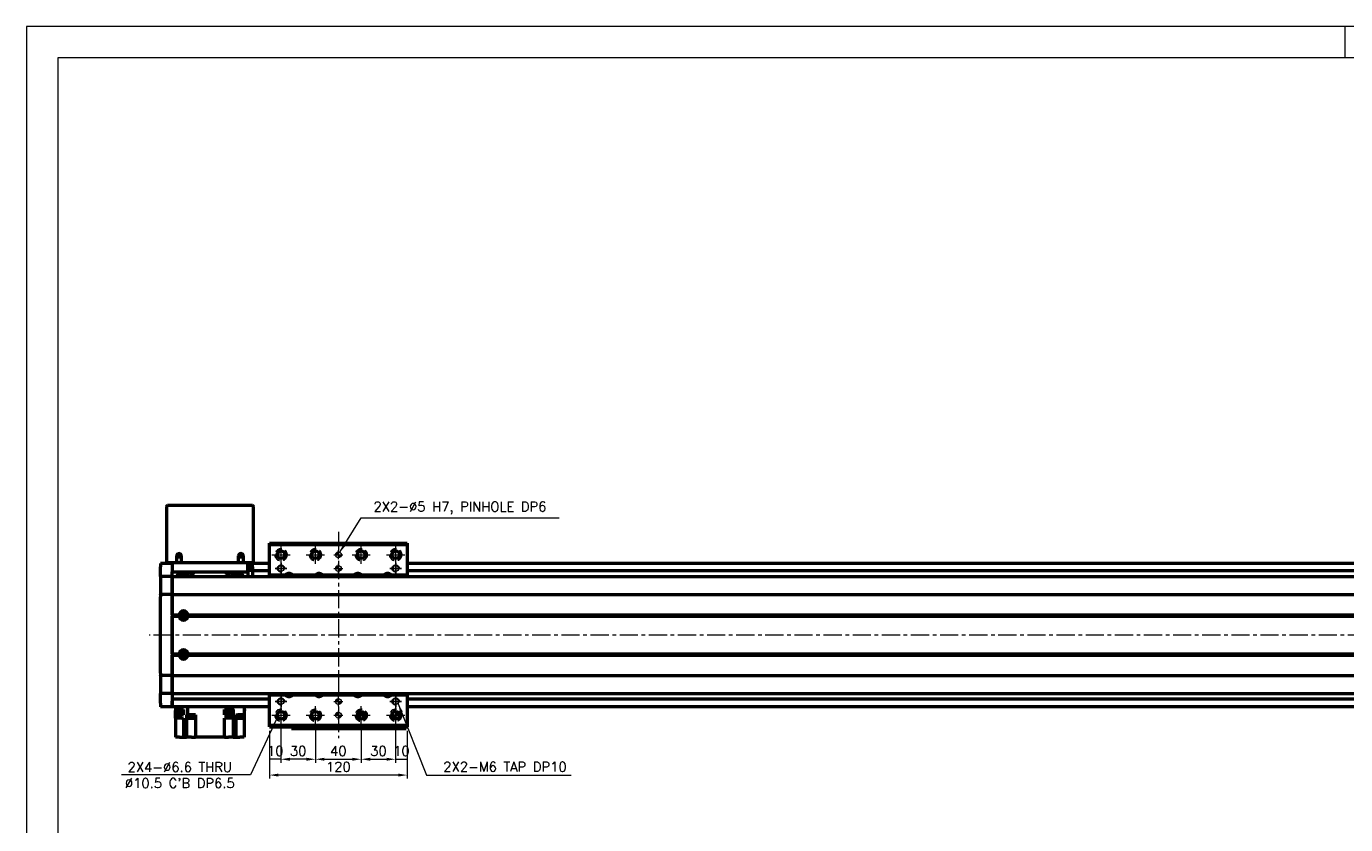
# Model space of a CAD drawing. Header units: millimetres. Extents: x 46891 to 50846, y 6223 to 10155.
# Tile 2 of 5: x 48547 to 49697, y 9459 to 10155. Entities that reach past the tile are written whole.
import ezdxf

# ---------------------------------------------------------------- set-up
doc = ezdxf.new("R2010")
doc.units = ezdxf.units.MM
doc.header["$LTSCALE"] = 0.5
doc.linetypes.add('CENTER', pattern=[50.8, 31.75, -6.35, 6.35, -6.35])
doc.linetypes.add('HIDDENX2', pattern=[19.05, 12.7, -6.35])
doc.layers.get('0').update_dxf_attribs({"lineweight": 20})
doc.layers.add('1', color=1, linetype='CENTER', lineweight=13)
doc.layers.add('외형선(ISO)', color=7, linetype='Continuous', lineweight=50)
doc.layers.add('2', color=2, linetype='HIDDENX2')
doc.layers.add('DIM', color=4, linetype='Continuous')
doc.styles.add('DSR TEXT', font='romans.shx', dxfattribs={"bigfont": 'whgtxt.shx'})
doc.styles.get("Standard").update_dxf_attribs({"font": 'romans.shx', "bigfont": 'whgtxt.shx'})
doc.dimstyles.new('DSR', dxfattribs={"dimscale": 2, "dimtxt": 3, "dimasz": 3, "dimexe": 0.5, "dimexo": 0.5, "dimgap": 0.5, "dimtad": 1, "dimdsep": 46, "dimtxsty": 'Standard', "dimcen": 2.5, "dimclrd": 4, "dimclre": 4, "dimclrt": 2, "dimadec": 0, "dimazin": 2, "dimtfac": 1, "dimtmove": 0, "dimatfit": 3, "dimfxl": 0, "dimlwd": -1, "dimlwe": -1, "dimarcsym": 0})

# ---------------------------------------------------------------- blocks, each defined once
blk = doc.blocks.new('A$C1C1952E1')
at = {"color": 1}
blk.add_lwpolyline([(0, 0), (420, 0), (420, 297), (0, 297)], close=True, dxfattribs=at)
at = {"color": 3}
blk.add_lwpolyline([(5, 5), (415, 5), (415, 292), (5, 292)], close=True, dxfattribs=at)
blk = doc.blocks.new('tap6')
blk.add_circle((0, 0), 2.5)
at = {"layer": 'DIM', "color": 1}
for p, q in [((-5, 0), (5, 0)), ((0, -5), (0, 5))]:
    blk.add_line(p, q, dxfattribs=at)
blk.add_arc((0, 0), 3, 263.303, 187.8802, dxfattribs=at)
blk = doc.blocks.new('A$C33E56CC6')
h = blk.add_hatch()
h.set_pattern_fill('ANSI31', color=256, style=0)
h.set_pattern_definition([(45, (-7065.45672, -6508.5399), (-0.0883883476, 0.0883883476), [])])
h.paths.add_polyline_path([(4, 6.5, 0.414214), (1.5, 4), (4, 4)])
h.paths.add_polyline_path([(6.5, 4), (4, 4), (4, 1.5, 0.414214)])
blk.add_circle((4, 4), 2.5)
at = {"layer": '1'}
for p, q in [((0, 4), (8, 4)), ((4, 0), (4, 8))]:
    blk.add_line(p, q, dxfattribs=at)
blk = doc.blocks.new('*D94')
at = {"color": 1, "linetype": 'ByBlock'}
for p, q in [((48758.7, 9540.9), (48758.7, 9513.1)), ((48768.7, 9542.9), (48768.7, 9513.1)), ((48768.7, 9516.1), (48758.7, 9516.1))]:
    blk.add_line(p, q, dxfattribs=at)
at = {"layer": 'Defpoints', "color": 0}
for p in [(48758.7, 9544.5), (48768.7, 9546.5), (48758.7, 9516.1)]:
    blk.add_point(p, dxfattribs=at)
at = {"color": 3, "insert": (48763.7, 9523.3), "char_height": 8.4, "attachment_point": 5, "style": 'DSR TEXT'}
blk.add_mtext('10', dxfattribs=at)
blk = doc.blocks.new('*D95')
at = {"color": 1, "linetype": 'ByBlock'}
for p, q in [((48768.7, 9542.9), (48768.7, 9513.1)), ((48798.7, 9542.9), (48798.7, 9513.1)), ((48790.9, 9516.1), (48776.5, 9516.1))]:
    blk.add_line(p, q, dxfattribs=at)
at = {"color": 1}
for points in [[(48776.5, 9517.4), (48776.5, 9514.8), (48768.7, 9516.1)], [(48790.9, 9517.4), (48790.9, 9514.8), (48798.7, 9516.1)]]:
    blk.add_solid(points, dxfattribs=at)
at = {"layer": 'Defpoints', "color": 0}
for p in [(48768.7, 9546.5), (48798.7, 9546.5), (48768.7, 9516.1)]:
    blk.add_point(p, dxfattribs=at)
at = {"color": 3, "insert": (48783.7, 9523.3), "char_height": 8.4, "attachment_point": 5, "style": 'DSR TEXT'}
blk.add_mtext('30', dxfattribs=at)
blk = doc.blocks.new('*D96')
at = {"color": 1, "linetype": 'ByBlock'}
for p, q in [((48798.7, 9542.9), (48798.7, 9513.1)), ((48838.7, 9542.9), (48838.7, 9513.1)), ((48806.5, 9516.1), (48830.9, 9516.1))]:
    blk.add_line(p, q, dxfattribs=at)
at = {"color": 1}
for points in [[(48806.5, 9517.4), (48806.5, 9514.8), (48798.7, 9516.1)], [(48830.9, 9517.4), (48830.9, 9514.8), (48838.7, 9516.1)]]:
    blk.add_solid(points, dxfattribs=at)
at = {"layer": 'Defpoints', "color": 0}
for p in [(48798.7, 9546.5), (48838.7, 9546.5), (48838.7, 9516.1)]:
    blk.add_point(p, dxfattribs=at)
at = {"color": 3, "insert": (48818.7, 9523.3), "char_height": 8.4, "attachment_point": 5, "style": 'DSR TEXT'}
blk.add_mtext('40', dxfattribs=at)
blk = doc.blocks.new('*D97')
at = {"color": 1, "linetype": 'ByBlock'}
for p, q in [((48838.7, 9542.9), (48838.7, 9513.1)), ((48868.7, 9542.9), (48868.7, 9513.1)), ((48846.5, 9516.1), (48860.9, 9516.1))]:
    blk.add_line(p, q, dxfattribs=at)
at = {"color": 1}
for points in [[(48846.5, 9517.4), (48846.5, 9514.8), (48838.7, 9516.1)], [(48860.9, 9517.4), (48860.9, 9514.8), (48868.7, 9516.1)]]:
    blk.add_solid(points, dxfattribs=at)
at = {"layer": 'Defpoints', "color": 0}
for p in [(48838.7, 9546.5), (48868.7, 9546.5), (48868.7, 9516.1)]:
    blk.add_point(p, dxfattribs=at)
at = {"color": 3, "insert": (48853.7, 9523.3), "char_height": 8.4, "attachment_point": 5, "style": 'DSR TEXT'}
blk.add_mtext('30', dxfattribs=at)
blk = doc.blocks.new('*D98')
at = {"color": 1, "linetype": 'ByBlock'}
for p, q in [((48868.7, 9542.9), (48868.7, 9513.1)), ((48878.7, 9540.9), (48878.7, 9513.1)), ((48868.7, 9516.1), (48878.7, 9516.1))]:
    blk.add_line(p, q, dxfattribs=at)
at = {"layer": 'Defpoints', "color": 0}
for p in [(48868.7, 9546.5), (48878.7, 9544.5), (48878.7, 9516.1)]:
    blk.add_point(p, dxfattribs=at)
at = {"color": 3, "insert": (48873.7, 9523.3), "char_height": 8.4, "attachment_point": 5, "style": 'DSR TEXT'}
blk.add_mtext('10', dxfattribs=at)
blk = doc.blocks.new('*D99')
at = {"color": 1, "linetype": 'ByBlock'}
for p, q in [((48758.7, 9540.9), (48758.7, 9499.3)), ((48878.7, 9540.9), (48878.7, 9499.3)), ((48870.9, 9502.3), (48766.5, 9502.3))]:
    blk.add_line(p, q, dxfattribs=at)
at = {"color": 1}
for points in [[(48766.5, 9503.6), (48766.5, 9501), (48758.7, 9502.3)], [(48870.9, 9503.6), (48870.9, 9501), (48878.7, 9502.3)]]:
    blk.add_solid(points, dxfattribs=at)
at = {"layer": 'Defpoints', "color": 0}
for p in [(48758.7, 9544.5), (48878.7, 9544.5), (48758.7, 9502.3)]:
    blk.add_point(p, dxfattribs=at)
at = {"color": 3, "insert": (48818.7, 9509.5), "char_height": 8.4, "attachment_point": 5, "style": 'DSR TEXT'}
blk.add_mtext('120', dxfattribs=at)

msp = doc.modelspace()

# ---------------------------------------------------------------- linework, layer by layer
at = {"color": 1}
msp.add_line((49696.54732, 10155.24872), (49696.54732, 10127.87072), dxfattribs=at)
at = {"layer": '1'}
for p, q in [((48818.73324, 9714.45863), (48818.73324, 9534.45863)), ((48768.73324, 9686.45863), (48768.73324, 9702.45863)), ((48798.73324, 9686.45863), (48798.73324, 9702.45863)), ((48838.73324, 9686.45863), (48838.73324, 9702.45863)), ((48868.73324, 9686.45863), (48868.73324, 9702.45863)), ((48760.73324, 9694.45863), (48776.73324, 9694.45863)), ((48790.73324, 9694.45863), (48806.73324, 9694.45863)), ((48830.73324, 9694.45863), (48846.73324, 9694.45863)), ((48860.73324, 9694.45863), (48876.73324, 9694.45863)), ((50273.73324, 9624.45863), (48653.73324, 9624.45863)), ((48768.73324, 9546.45863), (48768.73324, 9562.45863)), ((48798.73324, 9546.45863), (48798.73324, 9562.45863)), ((48838.73324, 9546.45863), (48838.73324, 9562.45863)), ((48868.73324, 9546.45863), (48868.73324, 9562.45863)), ((48760.73324, 9554.45863), (48776.73324, 9554.45863)), ((48790.73324, 9554.45863), (48806.73324, 9554.45863)), ((48830.73324, 9554.45863), (48846.73324, 9554.45863)), ((48860.73324, 9554.45863), (48876.73324, 9554.45863))]:
    msp.add_line(p, q, dxfattribs=at)
at = {"layer": '2'}
for centre in [(48768.73324, 9694.45863), (48798.73324, 9694.45863), (48838.73324, 9694.45863), (48868.73324, 9694.45863), (48768.73324, 9554.45863), (48798.73324, 9554.45863), (48838.73324, 9554.45863), (48868.73324, 9554.45863)]:
    msp.add_circle(centre, 5.25, dxfattribs=at)
at = {"layer": '외형선(ISO)'}
for p, q in [((48668.73324, 9736.45863), (48668.73324, 9687.45863)), ((48743.73324, 9737.45863), (48669.73324, 9737.45863)), ((48744.73324, 9687.45863), (48744.73324, 9736.45863)), ((48758.73324, 9703.45863), (48758.73324, 9704.45863)), ((48758.73324, 9704.45863), (48878.73324, 9704.45863)), ((48758.73324, 9676.95863), (48758.73324, 9703.45863)), ((48758.73324, 9703.45863), (48878.73324, 9703.45863)), ((48878.73324, 9704.45863), (48878.73324, 9703.45863)), ((48878.73324, 9703.45863), (48878.73324, 9676.95863)), ((48663.73324, 9686.95863), (48663.73324, 9683.95863)), ((48673.73324, 9686.95863), (48663.73324, 9686.95863)), ((48669.73324, 9687.45863), (48668.73324, 9687.45863)), ((48677.73324, 9687.45863), (48669.73324, 9687.45863)), ((48673.73324, 9687.45863), (48673.73324, 9679.45863)), ((48677.73324, 9687.45863), (48677.73324, 9693.45863)), ((48681.73324, 9687.45863), (48677.73324, 9687.45863)), ((48681.73324, 9693.45863), (48681.73324, 9687.45863)), ((48731.73324, 9687.45863), (48681.73324, 9687.45863)), ((48731.73324, 9687.45863), (48731.73324, 9693.45863)), ((48735.73324, 9687.45863), (48731.73324, 9687.45863)), ((48735.73324, 9693.45863), (48735.73324, 9687.45863)), ((48743.73324, 9687.45863), (48735.73324, 9687.45863)), ((48739.73324, 9679.45863), (48739.73324, 9687.45863)), ((48743.73324, 9686.95863), (48739.73324, 9686.95863)), ((48744.73324, 9687.45863), (48743.73324, 9687.45863)), ((48743.73324, 9683.95863), (48743.73324, 9686.95863)), ((48758.73324, 9686.95863), (48743.73324, 9686.95863)), ((50253.73324, 9686.95863), (48878.73324, 9686.95863)), ((48663.73324, 9682.09846), (48663.73324, 9683.95863)), ((48663.73324, 9681.1905), (48663.73324, 9682.09846)), ((48663.73324, 9675.91883), (48663.73324, 9681.1905)), ((48663.73324, 9675.45863), (48663.73324, 9675.91883)), ((48663.73324, 9675.45863), (48663.73324, 9672.75013)), ((48673.73324, 9675.45863), (48663.73324, 9675.45863)), ((48673.73324, 9675.45863), (48673.73324, 9679.45863)), ((48673.73324, 9679.45863), (48739.73324, 9679.45863)), ((48673.73324, 9672.75013), (48673.73324, 9675.45863)), ((48673.73324, 9675.45863), (50253.73324, 9675.45863)), ((48673.73324, 9675.45863), (48673.73324, 9672.75013)), ((48689.30348, 9677.45863), (48689.30348, 9679.45863)), ((48692.163, 9677.45863), (48689.30348, 9677.45863)), ((48692.163, 9679.45863), (48692.163, 9677.45863)), ((48721.30348, 9677.45863), (48721.30348, 9679.45863)), ((48724.163, 9677.45863), (48721.30348, 9677.45863)), ((48724.163, 9679.45863), (48724.163, 9677.45863)), ((48743.73324, 9684.55863), (48739.73324, 9684.55863)), ((48743.73324, 9682.25863), (48739.73324, 9682.25863)), ((48739.73324, 9680.96283), (48743.73324, 9680.96283)), ((48739.73324, 9679.45863), (48739.73324, 9675.45863)), ((48743.73324, 9683.95863), (48743.73324, 9681.45863)), ((48743.73324, 9680.45863), (48743.73324, 9681.45863)), ((48743.73324, 9680.45863), (48743.73324, 9676.45863)), ((48758.73324, 9680.45863), (48743.73324, 9680.45863)), ((48743.73324, 9676.45863), (48743.73324, 9675.45863)), ((48758.73324, 9676.95863), (48772.93815, 9676.95863)), ((48758.73324, 9675.45863), (48758.73324, 9676.95863)), ((48778.52832, 9676.95863), (48798.93815, 9676.95863)), ((48804.52832, 9676.95863), (48832.93815, 9676.95863)), ((48838.52832, 9676.95863), (48858.93815, 9676.95863)), ((48864.52832, 9676.95863), (48878.73324, 9676.95863)), ((50253.73324, 9680.45863), (48878.73324, 9680.45863)), ((48878.73324, 9676.95863), (48878.73324, 9675.45863)), ((48663.73324, 9672.75013), (48663.73324, 9660.15013)), ((48673.73324, 9660.15013), (48673.73324, 9672.75013)), ((48673.73324, 9672.75013), (48673.73324, 9660.15013)), ((48663.73324, 9659.68604), (48663.73324, 9660.15013)), ((48663.73324, 9659.68604), (48663.73324, 9657.68604)), ((48673.73324, 9659.68604), (48663.73324, 9659.68604)), ((48663.73324, 9591.23122), (48663.73324, 9657.68604)), ((48673.73324, 9660.15013), (48673.73324, 9659.68604)), ((48673.73324, 9659.68604), (48673.73324, 9660.15013)), ((48673.73324, 9657.68604), (48673.73324, 9659.68604)), ((48673.73324, 9659.68604), (50253.73324, 9659.68604)), ((48673.73324, 9659.68604), (48673.73324, 9657.68604)), ((48673.73324, 9657.68604), (48673.73324, 9591.23122)), ((48673.73324, 9641.95863), (48673.73324, 9657.68604)), ((48673.73324, 9641.95863), (48679.76461, 9641.95863)), ((48673.73324, 9641.45863), (48680.23324, 9641.45863)), ((48673.73324, 9640.95863), (48679.76461, 9640.95863)), ((48673.73324, 9607.95863), (48673.73324, 9640.95863)), ((48685.00903, 9642.45863), (48682.45745, 9642.45863)), ((48687.23324, 9641.45863), (50240.23324, 9641.45863)), ((48687.70187, 9641.95863), (50239.76461, 9641.95863)), ((48687.70187, 9640.95863), (50239.76461, 9640.95863)), ((48673.73324, 9607.95863), (48679.76461, 9607.95863)), ((48673.73324, 9607.45863), (48680.23324, 9607.45863)), ((48673.73324, 9606.95863), (48679.76461, 9606.95863)), ((48673.73324, 9591.23122), (48673.73324, 9606.95863)), ((48685.00903, 9606.45863), (48682.45745, 9606.45863)), ((48687.23324, 9607.45863), (50240.23324, 9607.45863)), ((48687.70187, 9607.95863), (50239.76461, 9607.95863)), ((48687.70187, 9606.95863), (50239.76461, 9606.95863)), ((48663.73324, 9591.23122), (48663.73324, 9589.23122)), ((48663.73324, 9588.76713), (48663.73324, 9589.23122)), ((48673.73324, 9589.23122), (48663.73324, 9589.23122)), ((48663.73324, 9588.76713), (48663.73324, 9576.16713)), ((48673.73324, 9589.23122), (48673.73324, 9591.23122)), ((48673.73324, 9591.23122), (48673.73324, 9589.23122)), ((48673.73324, 9589.23122), (48673.73324, 9588.76713)), ((48673.73324, 9589.23122), (50253.73324, 9589.23122)), ((48673.73324, 9588.76713), (48673.73324, 9589.23122)), ((48673.73324, 9576.16713), (48673.73324, 9588.76713)), ((48673.73324, 9588.76713), (48673.73324, 9576.16713)), ((48663.73324, 9576.16713), (48663.73324, 9573.45863)), ((48663.73324, 9572.99843), (48663.73324, 9573.45863)), ((48673.73324, 9573.45863), (48663.73324, 9573.45863)), ((48663.73324, 9567.72676), (48663.73324, 9572.99843)), ((48673.73324, 9573.45863), (48673.73324, 9576.16713)), ((48673.73324, 9576.16713), (48673.73324, 9573.45863)), ((48673.73324, 9573.45863), (48673.73324, 9572.99843)), ((48673.73324, 9573.45863), (50253.73324, 9573.45863)), ((48673.73324, 9572.99843), (48673.73324, 9567.72676)), ((48758.73324, 9571.95863), (48758.73324, 9573.45863)), ((48772.93815, 9571.95863), (48758.73324, 9571.95863)), ((48758.73324, 9545.45863), (48758.73324, 9571.95863)), ((48798.93815, 9571.95863), (48778.52832, 9571.95863)), ((48832.93815, 9571.95863), (48804.52832, 9571.95863)), ((48858.93815, 9571.95863), (48838.52832, 9571.95863)), ((48878.73324, 9571.95863), (48864.52832, 9571.95863)), ((48878.73324, 9573.45863), (48878.73324, 9571.95863)), ((48878.73324, 9571.95863), (48878.73324, 9545.45863)), ((48663.73324, 9566.8188), (48663.73324, 9567.72676)), ((48663.73324, 9564.95863), (48663.73324, 9566.8188)), ((48663.73324, 9564.95863), (48663.73324, 9561.95863)), ((48673.73324, 9561.95863), (48663.73324, 9561.95863)), ((48758.73324, 9568.45863), (48673.73324, 9568.45863)), ((48673.73324, 9567.72676), (48673.73324, 9566.8188)), ((48673.73324, 9564.95863), (48673.73324, 9566.8188)), ((48673.73324, 9566.8188), (48673.73324, 9564.95863)), ((48673.73324, 9564.95863), (48673.73324, 9561.95863)), ((48673.73324, 9561.95863), (48673.73324, 9564.95863)), ((48758.73324, 9561.95863), (48673.73324, 9561.95863)), ((48676.73324, 9561.95863), (48676.73324, 9559.35863)), ((48687.17387, 9561.95863), (48687.17387, 9554.85863)), ((48726.29261, 9561.95863), (48726.29261, 9559.35863)), ((48736.73324, 9561.95863), (48736.73324, 9554.85863)), ((50253.73324, 9568.45863), (48878.73324, 9568.45863)), ((50253.73324, 9561.95863), (48878.73324, 9561.95863)), ((48676.69832, 9559.35863), (48676.73324, 9559.35863)), ((48676.69832, 9559.35863), (48676.69832, 9558.65863)), ((48682.59832, 9558.65863), (48676.69832, 9558.65863)), ((48682.29322, 9559.35863), (48676.73324, 9559.35863)), ((48676.73324, 9554.85863), (48676.73324, 9558.65863)), ((48676.73324, 9551.85863), (48676.73324, 9554.85863)), ((48676.73324, 9554.85863), (48682.29322, 9554.85863)), ((48676.73324, 9551.85863), (48676.73324, 9535.35863)), ((48682.29322, 9551.85863), (48676.73324, 9551.85863)), ((48676.84832, 9558.65863), (48676.84832, 9556.65863)), ((48682.44832, 9556.65863), (48676.84832, 9556.65863)), ((48682.29322, 9559.35863), (48683.73324, 9559.35863)), ((48683.73324, 9554.85863), (48682.29322, 9554.85863)), ((48682.29322, 9551.85863), (48683.73324, 9551.85863)), ((48682.44832, 9558.65863), (48682.44832, 9556.65863)), ((48682.59832, 9559.35863), (48682.59832, 9558.65863)), ((48683.73324, 9559.35863), (48683.73324, 9554.85863)), ((48683.73324, 9551.85863), (48683.73324, 9535.35863)), ((48686.22516, 9554.85863), (48686.22516, 9535.35863)), ((48686.22516, 9554.85863), (48686.77456, 9554.85863)), ((48687.17387, 9554.85863), (48686.77456, 9554.85863)), ((48694.23324, 9554.85863), (48687.17387, 9554.85863)), ((48687.43728, 9554.85863), (48687.43728, 9554.35863)), ((48693.43728, 9554.35863), (48687.43728, 9554.35863)), ((48687.48728, 9554.35863), (48687.48728, 9553.65863)), ((48693.38728, 9553.65863), (48687.48728, 9553.65863)), ((48687.63728, 9553.65863), (48687.63728, 9551.65863)), ((48693.23728, 9551.65863), (48687.63728, 9551.65863)), ((48693.23728, 9553.65863), (48693.23728, 9551.65863)), ((48693.38728, 9554.35863), (48693.38728, 9553.65863)), ((48693.43728, 9554.85863), (48693.43728, 9554.35863)), ((48694.23324, 9554.85863), (48694.23324, 9535.35863)), ((48722.94346, 9559.35863), (48719.53324, 9559.35863)), ((48719.53324, 9554.85863), (48719.53324, 9559.35863)), ((48719.53324, 9554.85863), (48726.29261, 9554.85863)), ((48719.53324, 9535.35863), (48719.53324, 9551.85863)), ((48726.29261, 9551.85863), (48719.53324, 9551.85863)), ((48720.44599, 9559.35863), (48720.44599, 9558.65863)), ((48726.34599, 9558.65863), (48720.44599, 9558.65863)), ((48720.59599, 9558.65863), (48720.59599, 9556.65863)), ((48726.19599, 9556.65863), (48720.59599, 9556.65863)), ((48722.94346, 9559.35863), (48723.84853, 9559.35863)), ((48726.29261, 9559.35863), (48723.84853, 9559.35863)), ((48726.19599, 9558.65863), (48726.19599, 9556.65863)), ((48726.69191, 9559.35863), (48726.29261, 9559.35863)), ((48726.29261, 9554.85863), (48726.29261, 9551.85863)), ((48726.29261, 9554.85863), (48726.69191, 9554.85863)), ((48726.69191, 9551.85863), (48726.29261, 9551.85863)), ((48726.34599, 9559.35863), (48726.34599, 9558.65863)), ((48726.69191, 9559.35863), (48727.01186, 9559.35863)), ((48727.01186, 9554.85863), (48726.69191, 9554.85863)), ((48726.69191, 9551.85863), (48727.01186, 9551.85863)), ((48727.01186, 9559.35863), (48727.01186, 9554.85863)), ((48727.01186, 9551.85863), (48727.01186, 9535.35863)), ((48729.23324, 9554.85863), (48729.23324, 9535.35863)), ((48729.23324, 9554.85863), (48731.17326, 9554.85863)), ((48730.22195, 9554.85863), (48730.22195, 9554.35863)), ((48736.22195, 9554.35863), (48730.22195, 9554.35863)), ((48730.27195, 9554.35863), (48730.27195, 9553.65863)), ((48736.17195, 9553.65863), (48730.27195, 9553.65863)), ((48730.42195, 9553.65863), (48730.42195, 9551.65863)), ((48736.02195, 9551.65863), (48730.42195, 9551.65863)), ((48736.73324, 9554.85863), (48731.17326, 9554.85863)), ((48736.02195, 9553.65863), (48736.02195, 9551.65863)), ((48736.17195, 9554.35863), (48736.17195, 9553.65863)), ((48736.22195, 9554.85863), (48736.22195, 9554.35863)), ((48736.73324, 9559.35863), (48736.76816, 9559.35863)), ((48736.76816, 9558.65863), (48736.73324, 9558.65863)), ((48736.73324, 9554.85863), (48736.73324, 9535.35863)), ((48736.76816, 9559.35863), (48736.76816, 9558.65863)), ((48835.73324, 9555.8334), (48835.73324, 9553.08386)), ((48836.23324, 9555.95865), (48835.79386, 9555.95865)), ((48841.67261, 9555.95866), (48835.79387, 9555.95866)), ((48836.23324, 9555.95865), (48836.53324, 9555.95865)), ((48836.23324, 9552.30456), (48836.23324, 9555.95865)), ((48840.93324, 9555.95865), (48836.53324, 9555.95865)), ((48836.53324, 9555.95865), (48836.53324, 9551.99895)), ((48838.32025, 9557.73268), (48838.13324, 9557.35866)), ((48838.13324, 9557.35866), (48838.33324, 9557.35866)), ((48838.33324, 9557.35866), (48838.33324, 9556.95866)), ((48838.33324, 9556.95866), (48839.13324, 9556.95866)), ((48839.13324, 9557.35866), (48839.33324, 9557.35866)), ((48839.13324, 9556.95866), (48839.13324, 9557.35866)), ((48839.33324, 9557.35866), (48839.14623, 9557.73268)), ((48840.93324, 9555.95865), (48841.23324, 9555.95865)), ((48840.93324, 9551.99895), (48840.93324, 9555.95865)), ((48841.67262, 9555.95865), (48841.23324, 9555.95865)), ((48841.23324, 9555.95865), (48841.23324, 9552.30456)), ((48841.73324, 9555.8334), (48841.73324, 9553.08386)), ((48758.73324, 9544.45863), (48758.73324, 9545.45863)), ((48878.73324, 9545.45863), (48758.73324, 9545.45863)), ((48758.73324, 9544.45863), (48878.73324, 9544.45863)), ((48777.73324, 9544.45863), (48777.73324, 9542.95867)), ((48777.73324, 9542.95865), (48777.73324, 9542.95867)), ((48777.73324, 9542.95865), (48827.73324, 9542.95865)), ((48780.73324, 9542.95868), (48824.73324, 9542.95868)), ((48827.73324, 9542.95867), (48827.73324, 9544.45863)), ((48827.73324, 9544.45863), (48827.73324, 9542.95867)), ((48827.73324, 9542.95867), (48827.73324, 9544.45863)), ((48827.73324, 9544.45863), (48827.73324, 9542.95867)), ((48827.73324, 9542.95865), (48827.73324, 9542.95867)), ((48827.73324, 9542.95865), (48827.73324, 9542.95867)), ((48827.73324, 9542.95865), (48877.73324, 9542.95865)), ((48830.73324, 9542.95868), (48874.73324, 9542.95868)), ((48877.73324, 9542.95867), (48877.73324, 9544.45863)), ((48878.73324, 9545.45863), (48878.73324, 9544.45863)), ((48680.23324, 9535.35863), (48676.73324, 9535.35863)), ((48680.23324, 9535.35863), (48683.73324, 9535.35863)), ((48683.73324, 9535.35863), (48686.22516, 9535.35863)), ((48690.73324, 9535.35863), (48686.22516, 9535.35863)), ((48690.73324, 9535.35863), (48694.23324, 9535.35863)), ((48719.53324, 9535.35863), (48694.23324, 9535.35863)), ((48719.53324, 9535.35863), (48723.03324, 9535.35863)), ((48727.01186, 9535.35863), (48723.03324, 9535.35863)), ((48727.01186, 9535.35863), (48729.23324, 9535.35863)), ((48729.23324, 9535.35863), (48732.73324, 9535.35863)), ((48736.73324, 9535.35863), (48732.73324, 9535.35863))]:
    msp.add_line(p, q, dxfattribs=at)
for centre, radius in [((48679.73324, 9693.45863), 1.2295), ((48733.73324, 9693.45863), 1.2295), ((48768.73324, 9694.45863), 3.3), ((48798.73324, 9694.45863), 3.3), ((48838.73324, 9694.45863), 3.3), ((48868.73324, 9694.45863), 3.3), ((48683.73324, 9641.45863), 2.25), ((48683.73324, 9641.45863), 1.621), ((48683.73324, 9607.45863), 2.25), ((48683.73324, 9607.45863), 1.621), ((48768.73324, 9554.45863), 3.3), ((48798.73324, 9554.45863), 3.3), ((48838.73324, 9554.45863), 3.3), ((48868.73324, 9554.45863), 3.3)]:
    msp.add_circle(centre, radius, dxfattribs=at)
for centre, radius, start, end in [((48669.73324, 9736.45863), 1, 90, 180), ((48743.73324, 9736.45863), 1, 0, 90), ((48679.73324, 9693.45863), 2, 0, 180), ((48733.73324, 9693.45863), 2, 0, 180), ((48682.73324, 9673.95863), 5.25, 16.60154937, 163.39845063), ((48682.73324, 9673.95863), 3.3, 27.03569139, 152.96430861), ((48682.73324, 9673.95863), 2.4585, 37.59876735, 142.40123265), ((48730.73324, 9673.95863), 5.25, 16.60154937, 163.39845063), ((48730.73324, 9673.95863), 3.3, 27.03569139, 152.96430861), ((48730.73324, 9673.95863), 2.4585, 37.59876735, 142.40123265), ((48775.73324, 9674.45863), 3.75, 138.18968531, 164.53394281), ((48775.73324, 9674.45863), 3.75, 41.8103149, 138.1896851), ((48775.73324, 9674.45863), 2.25, 26.38788466, 153.61211534), ((48775.73324, 9674.45863), 2, 30.00009856, 149.99990144), ((48775.73324, 9674.45863), 3.75, 15.46605719, 41.81031469), ((48801.73324, 9674.45863), 3.75, 138.18968531, 164.53394281), ((48801.73324, 9674.45863), 3.75, 41.8103149, 138.1896851), ((48801.73324, 9674.45863), 2.25, 26.38788466, 153.61211534), ((48801.73324, 9674.45863), 2, 30.00009856, 149.99990144), ((48801.73324, 9674.45863), 3.75, 15.46605719, 41.81031469), ((48835.73324, 9674.45863), 3.75, 138.18968531, 164.53394281), ((48835.73324, 9674.45863), 3.75, 41.8103149, 138.1896851), ((48835.73324, 9674.45863), 2.25, 26.38788466, 153.61211534), ((48835.73324, 9674.45863), 2, 30.00009856, 149.99990144), ((48835.73324, 9674.45863), 3.75, 15.46605719, 41.81031469), ((48861.73324, 9674.45863), 3.75, 138.18968531, 164.53394281), ((48861.73324, 9674.45863), 3.75, 41.8103149, 138.1896851), ((48861.73324, 9674.45863), 2.25, 26.38788466, 153.61211534), ((48861.73324, 9674.45863), 2, 30.00009856, 149.99990144), ((48861.73324, 9674.45863), 3.75, 15.46605719, 41.81031469), ((48683.73324, 9641.45863), 4, 7.18075578, 172.81924422), ((48683.73324, 9641.45863), 4, 187.18075578, 352.81924422), ((48683.73324, 9607.45863), 4, 7.18075578, 172.81924422), ((48683.73324, 9607.45863), 4, 187.18075572, 352.81924428), ((48775.73324, 9574.45863), 3.75, 195.46596272, 221.81031469), ((48775.73324, 9574.45863), 3.75, 221.8103149, 318.1896851), ((48775.73324, 9574.45863), 2.25, 206.38771527, 333.61228473), ((48775.73324, 9574.45863), 2, 209.99990145, 330.00009855), ((48775.73324, 9574.45863), 3.75, 318.18968531, 344.53403728), ((48801.73324, 9574.45863), 3.75, 195.46596272, 221.81031469), ((48801.73324, 9574.45863), 3.75, 221.8103149, 318.1896851), ((48801.73324, 9574.45863), 2.25, 206.38771527, 333.61228473), ((48801.73324, 9574.45863), 2, 209.99990145, 330.00009855), ((48801.73324, 9574.45863), 3.75, 318.18968531, 344.53403728), ((48835.73324, 9574.45863), 3.75, 195.46596272, 221.81031469), ((48835.73324, 9574.45863), 3.75, 221.8103149, 318.1896851), ((48835.73324, 9574.45863), 2.25, 206.38771527, 333.61228473), ((48835.73324, 9574.45863), 2, 209.99990145, 330.00009855), ((48835.73324, 9574.45863), 3.75, 318.18968531, 344.53403728), ((48861.73324, 9574.45863), 3.75, 195.46596272, 221.81031469), ((48861.73324, 9574.45863), 3.75, 221.8103149, 318.1896851), ((48861.73324, 9574.45863), 2.25, 206.38771527, 333.61228473), ((48861.73324, 9574.45863), 2, 209.99990145, 330.00009855), ((48861.73324, 9574.45863), 3.75, 318.18968531, 344.53403728), ((48867.73324, 9556.45863), 2.5, 208.41031562, 24.7196296), ((48867.73324, 9549.45863), 2.5, 45.59926828, 111.78083655)]:
    msp.add_arc(centre, radius, start, end, dxfattribs=at)
for centre, major_axis, start_param, end_param in [((48780.73324, 9542.95867), (-3, 0), 4.7127850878, 6.2839775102), ((48824.73324, 9542.95867), (3, 0), 0.0003960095, 1.5707963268), ((48830.73324, 9542.95867), (-3, 0), 4.7126056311, 6.2836186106), ((48830.73324, 9542.95867), (-3, 0), 4.7124606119, 6.2833285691), ((48874.73324, 9542.95867), (3, 0), 0.0002165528, 1.5707963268)]:
    msp.add_ellipse(centre, major_axis=major_axis, ratio=0.00001, start_param=start_param, end_param=end_param, dxfattribs=at)
for points in [[(48692.163, 9677.45863), (48690.73324, 9676.95902), (48689.30348, 9677.45863)], [(48724.163, 9677.45863), (48722.73324, 9676.95902), (48721.30348, 9677.45863)]]:
    msp.add_rational_spline(points, [1, 1.22925, 1], degree=2, dxfattribs=at)
for points in [[(48680.23324, 9641.45863), (48679.99893, 9641.69294), (48679.76461, 9641.95863)], [(48679.76461, 9640.95863), (48679.99893, 9641.22432), (48680.23324, 9641.45863)], [(48687.70187, 9641.95863), (48687.46755, 9641.69294), (48687.23324, 9641.45863)], [(48687.23324, 9641.45863), (48687.46755, 9641.22432), (48687.70187, 9640.95863)], [(48680.23324, 9607.45863), (48679.99893, 9607.69294), (48679.76461, 9607.95863)], [(48679.76461, 9606.95863), (48679.99893, 9607.22432), (48680.23324, 9607.45863)], [(48687.70187, 9607.95863), (48687.46755, 9607.69294), (48687.23324, 9607.45863)], [(48687.23324, 9607.45863), (48687.46755, 9607.22432), (48687.70187, 9606.95863)]]:
    msp.add_open_spline(points, degree=2, dxfattribs=at)

# ---------------------------------------------------------------- block references
at = {"xscale": 5.4756, "yscale": 5.4756, "zscale": 5.4756}
msp.add_blockref('A$C1C1952E1', (48546.67132, 8528.99552), dxfattribs=at)
for p in [(48814.73324, 9690.45863), (48814.73324, 9678.45863), (48814.73324, 9562.45863), (48814.73324, 9550.45863)]:
    msp.add_blockref('A$C33E56CC6', p)
at = {"rotation": 90}
for p in [(48768.73324, 9682.45863), (48868.73324, 9682.45863), (48768.73324, 9566.45863), (48868.73324, 9566.45863)]:
    msp.add_blockref('tap6', p, dxfattribs=at)

# ---------------------------------------------------------------- texts
at = {"color": 3, "char_height": 8.4, "style": 'DSR TEXT'}
for s, insert, attachment_point in [('2X2-%%C5 H7, PINHOLE DP6', (48849.37243, 9729.65985), 7), ("2X4-%%C6.6 THRU\\P%%C10.5 C'B DP6.5", (48680.44077, 9502.27322), 5), ('2X2-M6 TAP DP10', (48964.02477, 9509.5324), 5)]:
    msp.add_mtext(s, dxfattribs=dict(at, insert=insert, attachment_point=attachment_point))

# ---------------------------------------------------------------- dimensions: what is measured, and where the dimension line sits
for base, p1, p2, picture, middle in [((48758.73324, 9516.09971), (48768.73324, 9546.45863), (48758.73324, 9544.45863), '*D94', (48763.73324, 9523.29971)), ((48758.73324, 9502.29776), (48878.73324, 9544.45863), (48758.73324, 9544.45863), '*D99', (48818.73324, 9509.49776)), ((48768.73324, 9516.09971), (48798.73324, 9546.45863), (48768.73324, 9546.45863), '*D95', (48783.73324, 9523.29971)), ((48838.73324, 9516.09971), (48798.73324, 9546.45863), (48838.73324, 9546.45863), '*D96', (48818.73324, 9523.29971)), ((48868.73324, 9516.09971), (48838.73324, 9546.45863), (48868.73324, 9546.45863), '*D97', (48853.73324, 9523.29971)), ((48878.73324, 9516.09971), (48868.73324, 9546.45863), (48878.73324, 9544.45863), '*D98', (48873.73324, 9523.29971))]:
    dim = msp.add_linear_dim(base=base, p1=p1, p2=p2, dimstyle='DSR', override={"dimscale": 3, "dimtxt": 2.8, "dimasz": 2.600136, "dimexe": 1, "dimexo": 1.2, "dimgap": 1, "dimdec": 4, "dimtxsty": 'DSR TEXT', "dimclrd": 1, "dimclre": 1, "dimclrt": 3, "dimtdec": 4, "dimtix": 1})
    dim.commit()
    dim.dimension.update_dxf_attribs({"geometry": picture, "text_midpoint": middle})

# ---------------------------------------------------------------- leaders
at = {"annotation_type": 0, "has_hookline": 1}
for points, hookline_direction, text_width in [([(48820.06048, 9696.57722), (48838.57202, 9726.65985), (48846.37243, 9726.65985)], 0, 161.875), ([(48870.93484, 9564.42075), (48895.59936, 9502.3324), (48903.39977, 9502.3324)], 0, 115.25), ([(48764.78093, 9551.00295), (48742.06618, 9502.39523), (48734.26577, 9502.39523)], 1, 101.65)]:
    msp.add_leader(points, dimstyle='DSR', override={"dimscale": 3, "dimtxt": 2.8, "dimasz": 2.600136, "dimexe": 1, "dimexo": 1.2, "dimgap": 1, "dimdec": 4, "dimtxsty": 'DSR TEXT', "dimclrd": 1, "dimclre": 1, "dimclrt": 3, "dimtdec": 4, "dimtix": 1}, dxfattribs=dict(at, hookline_direction=hookline_direction, text_width=text_width))

doc.saveas('drawing.dxf')
